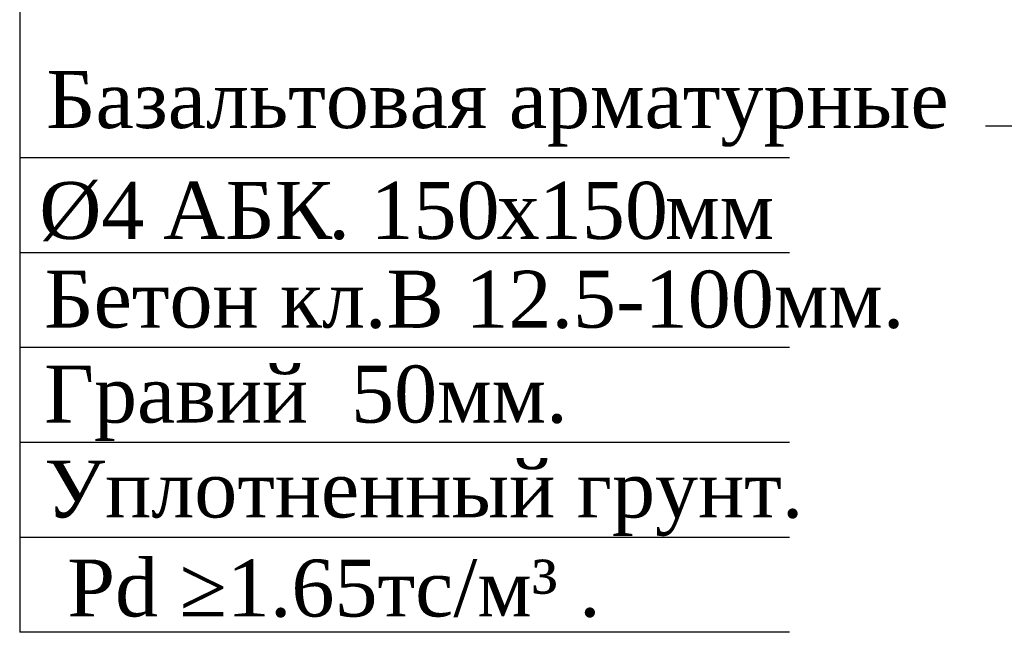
# Model space of a CAD drawing. Header units: millimetres. Extents: x 2063114 to 14983986, y -126020516 to 213791.
# Tile 114 of 256: x 2456867 to 2461013, y -1631527 to -1628945. Entities that reach past the tile are written whole.
import ezdxf

# ---------------------------------------------------------------- set-up
doc = ezdxf.new("R2010")
doc.units = ezdxf.units.MM
doc.layers.add('Format', color=7, linetype='Continuous', lineweight=35)
doc.styles.add('Times New Roman', font='times.ttf')

msp = doc.modelspace()

# ---------------------------------------------------------------- linework, layer by layer
at = {"linetype": 'ByBlock'}
msp.add_line((2460933.29299, -1629392.68394), (2462292.92407, -1629392.68394), dxfattribs=at)
at = {"layer": 'Format', "color": 0, "lineweight": 25, "ltscale": 0.4}
for p, q in [((2456867.03905, -1626672.5018), (2456867.03905, -1631527.20239)), ((2460108.02568, -1629527.20239), (2456867.03905, -1629527.20239)), ((2460108.02568, -1629927.20239), (2456867.03905, -1629927.20239)), ((2460108.02568, -1630327.20239), (2456867.03905, -1630327.20239)), ((2460108.02568, -1630727.20239), (2456867.03905, -1630727.20239)), ((2460108.02568, -1631127.20239), (2456867.03905, -1631127.20239)), ((2460108.02568, -1631527.20239), (2456867.03905, -1631527.20239))]:
    msp.add_line(p, q, dxfattribs=at)

# ---------------------------------------------------------------- texts
at = {"lineweight": 30, "style": 'Times New Roman'}
for s, p in [('Базальтовая арматурные', (2456978.37156, -1629402.01914)), ('Ø4 ', (2456949.43408, -1629869.07303)), ('АБК', (2457471.13559, -1629869.07303)), ('. ', (2458166.91065, -1629869.07303))]:
    msp.add_text(s, height=240, dxfattribs=at).set_placement(p)
at = {"color": 0, "lineweight": 30, "style": 'Times New Roman'}
for s, p in [('150', (2458344.09882, -1629869.07303)), ('150', (2459052.85152, -1629869.07303)), ('х', (2458875.66335, -1629869.07303)), ('мм', (2459584.41605, -1629869.07303))]:
    msp.add_text(s, height=240, dxfattribs=at).set_placement(p)
at = {"ltscale": 300, "style": 'Times New Roman'}
for s, p in [('Бетон кл.В 12.5-100мм.', (2456970.35523, -1630243.16037)), ('Гравий  50мм.', (2456970.35523, -1630643.16037)), ('Уплотненный грунт.', (2456970.35523, -1631043.16037)), ('Pd ≥1.65тс/м³ .', (2457066.98425, -1631460.41658))]:
    msp.add_text(s, height=240, dxfattribs=at).set_placement(p)

doc.saveas('drawing.dxf')
